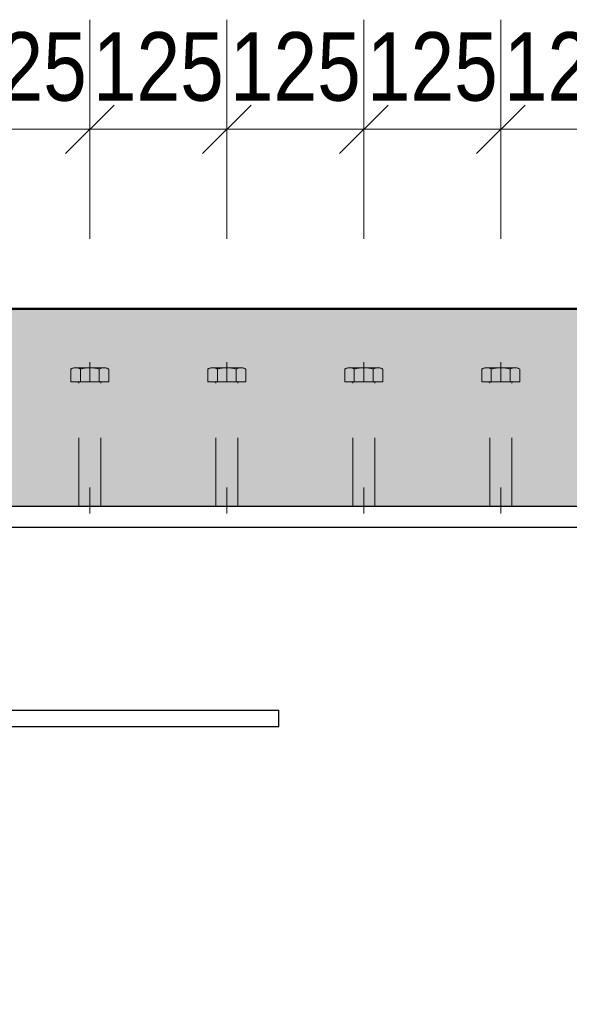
# Model space of a CAD drawing. Header units: millimetres. Extents: x -8.5 to 60.3, y 0 to 42.
# Tile 18 of 109: x 4.2 to 5.2, y 9.9 to 11.7. Entities that reach past the tile are written whole.
import ezdxf

# ---------------------------------------------------------------- set-up
doc = ezdxf.new("R2010")
doc.units = ezdxf.units.MM
doc.linetypes.add('HIDDEN', pattern=[0.375, 0.25, -0.125])
doc.styles.add('Arial Narrow', font='ARIALN.TTF')
doc.dimstyles.new('Arch_Strakon_dimstyle', dxfattribs={"dimtxt": 11.25, "dimasz": 1, "dimexe": 1.25, "dimexo": 0.0625, "dimgap": 1, "dimtad": 0, "dimdec": 3, "dimzin": 12, "dimdsep": 46, "dimtxsty": 'Arial Narrow', "dimblk": 'Arrowhead_Tick', "dimsah": 1, "dimcen": 0, "dimse1": 1, "dimse2": 1, "dimclrd": 6, "dimclrt": 3, "dimazin": 0, "dimtfac": 1, "dimtdec": 4, "dimtmove": 0, "dimatfit": 3, "dimldrblk": 'NONE', "dimfxl": 1, "dimtvp": 1, "dimtolj": 1, "dimtzin": 0, "dimlwd": 13, "dimarcsym": 2})

# ---------------------------------------------------------------- blocks, each defined once
blk = doc.blocks.new('Arrowhead_Tick')
at = {"color": 0, "linetype": 'Continuous', "lineweight": -2, "ltscale": 0.5}
for p, q in [((0, 20), (0, -10)), ((-1, 0), (0, 0)), ((10, 0), (0, 0))]:
    blk.add_line(p, q, dxfattribs=at)
at = {"color": 2, "linetype": 'Continuous', "lineweight": 35, "ltscale": 0.5}
blk.add_line((4.42, 4.42), (-4.42, -4.42), dxfattribs=at)
blk = doc.blocks.new('*D28')
at = {"color": 6, "linetype": 'Continuous', "lineweight": 13}
blk.add_line((23.0661, 9.6636), (23.0661, 10.8436), dxfattribs=at)
at = {"layer": 'Defpoints', "color": 0}
for p in [(3.6684, 10.8536), (23.0661, 10.8536), (3.6684, 9.6536)]:
    blk.add_point(p, dxfattribs=at)
at = {"color": 6, "lineweight": 13, "xscale": 0.01, "yscale": 0.01, "zscale": 0.01}
for p, rotation in [((23.0661, 10.8536), 90), ((23.0661, 9.6536), 270)]:
    blk.add_blockref('Arrowhead_Tick', p, dxfattribs=dict(at, rotation=rotation))
at = {"color": 2, "lineweight": -2, "insert": (22.9357, 10.2536), "char_height": 0.1575, "attachment_point": 5, "rotation": 90, "style": 'Arial Narrow'}
blk.add_mtext('\\A1;600', dxfattribs=at)
blk = doc.blocks.new('_None')
blk = doc.blocks.new('*D260')
at = {"color": 6, "linetype": 'Continuous', "lineweight": 13}
blk.add_line((4.0834, 11.5414), (4.3134, 11.5414), dxfattribs=at)
at = {"layer": 'Defpoints', "color": 0}
for p in [(4.3234, 11.5414), (4.0734, 11.1163), (4.3234, 11.1163)]:
    blk.add_point(p, dxfattribs=at)
at = {"color": 6, "lineweight": 13, "xscale": 0.01, "yscale": 0.01, "zscale": 0.01}
blk.add_blockref('Arrowhead_Tick', (4.3234, 11.5414), dxfattribs=at)
at = {"color": 6, "lineweight": 13, "xscale": 0.01, "yscale": 0.01, "zscale": 0.01, "rotation": 180}
blk.add_blockref('Arrowhead_Tick', (4.0734, 11.5414), dxfattribs=at)
at = {"color": 3, "lineweight": 35, "insert": (4.1984, 11.6552), "char_height": 0.125, "attachment_point": 5, "style": 'Arial Narrow'}
blk.add_mtext('\\A1;125', dxfattribs=at)
blk = doc.blocks.new('*D261')
at = {"color": 6, "linetype": 'Continuous', "lineweight": 13}
blk.add_line((4.3334, 11.5414), (4.5634, 11.5414), dxfattribs=at)
at = {"layer": 'Defpoints', "color": 0}
for p in [(4.5734, 11.5414), (4.3234, 11.1163), (4.5734, 11.1163)]:
    blk.add_point(p, dxfattribs=at)
at = {"color": 6, "lineweight": 13, "xscale": 0.01, "yscale": 0.01, "zscale": 0.01}
blk.add_blockref('Arrowhead_Tick', (4.5734, 11.5414), dxfattribs=at)
at = {"color": 6, "lineweight": 13, "xscale": 0.01, "yscale": 0.01, "zscale": 0.01, "rotation": 180}
blk.add_blockref('Arrowhead_Tick', (4.3234, 11.5414), dxfattribs=at)
at = {"color": 3, "lineweight": 35, "insert": (4.4484, 11.6552), "char_height": 0.125, "attachment_point": 5, "style": 'Arial Narrow'}
blk.add_mtext('\\A1;125', dxfattribs=at)
blk = doc.blocks.new('*D262')
at = {"color": 6, "linetype": 'Continuous', "lineweight": 13}
blk.add_line((4.5834, 11.5414), (4.8134, 11.5414), dxfattribs=at)
at = {"layer": 'Defpoints', "color": 0}
for p in [(4.8234, 11.5414), (4.5734, 11.1163), (4.8234, 11.1163)]:
    blk.add_point(p, dxfattribs=at)
at = {"color": 6, "lineweight": 13, "xscale": 0.01, "yscale": 0.01, "zscale": 0.01}
blk.add_blockref('Arrowhead_Tick', (4.8234, 11.5414), dxfattribs=at)
at = {"color": 6, "lineweight": 13, "xscale": 0.01, "yscale": 0.01, "zscale": 0.01, "rotation": 180}
blk.add_blockref('Arrowhead_Tick', (4.5734, 11.5414), dxfattribs=at)
at = {"color": 3, "lineweight": 35, "insert": (4.6984, 11.6552), "char_height": 0.125, "attachment_point": 5, "style": 'Arial Narrow'}
blk.add_mtext('\\A1;125', dxfattribs=at)
blk = doc.blocks.new('*D263')
at = {"color": 6, "linetype": 'Continuous', "lineweight": 13}
blk.add_line((4.8334, 11.5414), (5.0634, 11.5414), dxfattribs=at)
at = {"layer": 'Defpoints', "color": 0}
for p in [(5.0734, 11.5414), (4.8234, 11.1163), (5.0734, 11.1163)]:
    blk.add_point(p, dxfattribs=at)
at = {"color": 6, "lineweight": 13, "xscale": 0.01, "yscale": 0.01, "zscale": 0.01}
blk.add_blockref('Arrowhead_Tick', (5.0734, 11.5414), dxfattribs=at)
at = {"color": 6, "lineweight": 13, "xscale": 0.01, "yscale": 0.01, "zscale": 0.01, "rotation": 180}
blk.add_blockref('Arrowhead_Tick', (4.8234, 11.5414), dxfattribs=at)
at = {"color": 3, "lineweight": 35, "insert": (4.9484, 11.6552), "char_height": 0.125, "attachment_point": 5, "style": 'Arial Narrow'}
blk.add_mtext('\\A1;125', dxfattribs=at)
blk = doc.blocks.new('*D264')
at = {"color": 6, "linetype": 'Continuous', "lineweight": 13}
blk.add_line((5.0834, 11.5414), (5.3134, 11.5414), dxfattribs=at)
at = {"layer": 'Defpoints', "color": 0}
for p in [(5.3234, 11.5414), (5.0734, 11.1163), (5.3234, 11.1163)]:
    blk.add_point(p, dxfattribs=at)
at = {"color": 6, "lineweight": 13, "xscale": 0.01, "yscale": 0.01, "zscale": 0.01}
blk.add_blockref('Arrowhead_Tick', (5.3234, 11.5414), dxfattribs=at)
at = {"color": 6, "lineweight": 13, "xscale": 0.01, "yscale": 0.01, "zscale": 0.01, "rotation": 180}
blk.add_blockref('Arrowhead_Tick', (5.0734, 11.5414), dxfattribs=at)
at = {"color": 3, "lineweight": 35, "insert": (5.1984, 11.6552), "char_height": 0.125, "attachment_point": 5, "style": 'Arial Narrow'}
blk.add_mtext('\\A1;125', dxfattribs=at)

msp = doc.modelspace()

# ---------------------------------------------------------------- hatches: boundary and pattern name
at = {"true_color": 0xceffce}
msp.add_hatch(color=254, dxfattribs=at).paths.add_polyline_path([(36.903281, 11.213589), (36.803281, 10.853589), (14.778382, 10.853589), (14.778382, 10.873589), (14.698382, 10.873589), (14.698382, 10.853589), (14.058382, 10.853589), (14.058382, 10.873589), (13.978382, 10.873589), (13.978382, 10.853589), (3.668384, 10.853589), (3.668384, 10.873589), (3.618384, 10.873589), (3.618384, 10.853589), (3.078384, 10.853589), (3.078384, 11.213589)])

# ---------------------------------------------------------------- linework, layer by layer
at = {"color": 4, "linetype": 'Continuous', "lineweight": 50}
msp.add_line((3.578384, 11.213589), (36.903281, 11.213589), dxfattribs=at)
at = {"color": 6, "linetype": 'HIDDEN', "lineweight": 13, "ltscale": 0.5}
for p, q in [((4.288743, 11.080341), (4.288743, 11.10402)), ((4.297403, 11.106341), (4.349364, 11.106341)), ((4.306063, 11.10402), (4.306063, 11.080341)), ((4.323384, 11.116341), (4.323384, 11.080341)), ((4.340704, 11.080341), (4.340704, 11.104005)), ((4.358025, 11.080341), (4.358025, 11.104005)), ((4.538743, 11.080341), (4.538743, 11.10402)), ((4.547403, 11.106341), (4.599364, 11.106341)), ((4.556063, 11.10402), (4.556063, 11.080341)), ((4.573384, 11.116341), (4.573384, 11.080341)), ((4.590704, 11.080341), (4.590704, 11.104005)), ((4.608025, 11.080341), (4.608025, 11.104005)), ((4.788743, 11.080341), (4.788743, 11.10402)), ((4.797403, 11.106341), (4.849364, 11.106341)), ((4.806063, 11.10402), (4.806063, 11.080341)), ((4.823384, 11.116341), (4.823384, 11.080341)), ((4.840704, 11.080341), (4.840704, 11.104005)), ((4.858025, 11.080341), (4.858025, 11.104005)), ((5.038743, 11.080341), (5.038743, 11.10402)), ((5.047403, 11.106341), (5.099364, 11.106341)), ((5.056063, 11.10402), (5.056063, 11.080341)), ((5.073384, 11.116341), (5.073384, 11.080341)), ((5.090704, 11.080341), (5.090704, 11.104005)), ((5.108025, 11.080341), (5.108025, 11.104005)), ((4.358025, 11.080341), (4.288743, 11.080341)), ((4.345384, 11.080341), (4.301384, 11.080341)), ((4.303384, 10.853589), (4.303384, 11.078341)), ((4.343384, 10.853589), (4.343384, 11.078341)), ((4.608025, 11.080341), (4.538743, 11.080341)), ((4.595384, 11.080341), (4.551384, 11.080341)), ((4.553384, 10.853589), (4.553384, 11.078341)), ((4.593384, 10.853589), (4.593384, 11.078341)), ((4.858025, 11.080341), (4.788743, 11.080341)), ((4.845384, 11.080341), (4.801384, 11.080341)), ((4.803384, 10.853589), (4.803384, 11.078341)), ((4.843384, 10.853589), (4.843384, 11.078341)), ((5.108025, 11.080341), (5.038743, 11.080341)), ((5.095384, 11.080341), (5.051384, 11.080341)), ((5.053384, 10.853589), (5.053384, 11.078341)), ((5.093384, 10.853589), (5.093384, 11.078341)), ((4.303384, 10.853589), (4.303384, 10.887808)), ((4.323384, 10.853589), (4.323384, 10.887808)), ((4.323384, 10.887808), (4.323384, 10.840341)), ((4.343384, 10.853589), (4.343384, 10.887808)), ((4.553384, 10.853589), (4.553384, 10.887808)), ((4.573384, 10.853589), (4.573384, 10.887808)), ((4.573384, 10.887808), (4.573384, 10.840341)), ((4.593384, 10.853589), (4.593384, 10.887808)), ((4.803384, 10.853589), (4.803384, 10.887808)), ((4.823384, 10.853589), (4.823384, 10.887808)), ((4.823384, 10.887808), (4.823384, 10.840341)), ((4.843384, 10.853589), (4.843384, 10.887808)), ((5.053384, 10.853589), (5.053384, 10.887808)), ((5.073384, 10.853589), (5.073384, 10.887808)), ((5.073384, 10.887808), (5.073384, 10.840341)), ((5.093384, 10.853589), (5.093384, 10.887808)), ((4.343384, 10.853589), (4.303384, 10.853589)), ((4.593384, 10.853589), (4.553384, 10.853589)), ((4.843384, 10.853589), (4.803384, 10.853589)), ((5.093384, 10.853589), (5.053384, 10.853589))]:
    msp.add_line(p, q, dxfattribs=at)
at = {"color": 3, "linetype": 'Continuous', "lineweight": 25}
for p, q in [((3.668384, 10.853589), (13.978382, 10.853589)), ((3.668384, 10.815589), (13.978382, 10.815589)), ((3.668384, 10.481589), (4.668384, 10.481589)), ((4.668384, 10.451589), (4.668384, 10.481589)), ((3.668384, 10.451589), (4.668384, 10.451589))]:
    msp.add_line(p, q, dxfattribs=at)
at = {"color": 6, "linetype": 'HIDDEN', "lineweight": 13, "ltscale": 0.5}
for centre, radius, start, end in [((4.297403, 11.089021), 0.01732, 59.99927, 120.000728), ((4.323384, 11.03942), 0.066867, 74.987632, 105.009015), ((4.349364, 11.089021), 0.017307, 59.974265, 120.025735), ((4.547403, 11.089021), 0.01732, 59.99927, 120.000728), ((4.573384, 11.03942), 0.066867, 74.987632, 105.009015), ((4.599364, 11.089021), 0.017307, 59.974265, 120.025735), ((4.797403, 11.089021), 0.01732, 59.99927, 120.000728), ((4.823384, 11.03942), 0.066867, 74.987632, 105.009015), ((4.849364, 11.089021), 0.017307, 59.974265, 120.025735), ((5.047403, 11.089021), 0.01732, 59.99927, 120.000728), ((5.073384, 11.03942), 0.066867, 74.987632, 105.009015), ((5.099364, 11.089021), 0.017307, 59.974265, 120.025735), ((4.301384, 11.078341), 0.002, 0, 90.000019), ((4.345384, 11.078341), 0.002, 90, 180), ((4.551384, 11.078341), 0.002, 0, 90.000019), ((4.595384, 11.078341), 0.002, 90, 180), ((4.801384, 11.078341), 0.002, 0, 90.000019), ((4.845384, 11.078341), 0.002, 90, 180), ((5.051384, 11.078341), 0.002, 0, 90.000019), ((5.095384, 11.078341), 0.002, 90, 180)]:
    msp.add_arc(centre, radius, start, end, dxfattribs=at)

# ---------------------------------------------------------------- dimensions: what is measured, and where the dimension line sits
at = {"lineweight": 35}
for base, p1, p2, picture, middle in [((4.323384, 11.541397), (4.073384, 11.116341), (4.323384, 11.116341), '*D260', (4.198384, 11.541397)), ((4.573384, 11.541397), (4.323384, 11.116341), (4.573384, 11.116341), '*D261', (4.448384, 11.541397)), ((4.823384, 11.541397), (4.573384, 11.116341), (4.823384, 11.116341), '*D262', (4.698384, 11.541397)), ((5.073384, 11.541397), (4.823384, 11.116341), (5.073384, 11.116341), '*D263', (4.948384, 11.541397)), ((5.323384, 11.541397), (5.073384, 11.116341), (5.323384, 11.116341), '*D264', (5.198384, 11.541397))]:
    dim = msp.add_linear_dim(base=base, p1=p1, p2=p2, text='125', dimstyle='Arch_Strakon_dimstyle', override={"dimscale": 0.01, "dimtxt": 12.5, "dimasz": 1, "dimgap": 5, "dimtad": 1, "dimjust": 0, "dimtih": 0, "dimtoh": 0, "dimdec": 3, "dimdsep": 46, "dimtxsty": 'Arial Narrow', "dimclrd": 6, "dimclrt": 3, "dimtix": 1, "dimtofl": 255, "dimtmove": 0, "dimatfit": 2, "dimfxl": 0, "dimfxlon": 0, "dimtvp": 40, "dimlwd": 13}, dxfattribs=at)
    dim.commit()
    dim.dimension.update_dxf_attribs({"geometry": picture, "text_midpoint": middle, "dimtype": 160})
at = {"lineweight": -2}
dim = msp.add_linear_dim(base=(23.066082, 10.853589), p1=(3.668384, 9.653589), p2=(3.668384, 10.853589), angle=90, text='600', dimstyle='Arch_Strakon_dimstyle', override={"dimscale": 0.01, "dimtxt": 15.75, "dimasz": 1, "dimgap": 5, "dimtad": 1, "dimjust": 0, "dimtih": 0, "dimtoh": 0, "dimdec": 2, "dimdsep": 46, "dimtxsty": 'Arial Narrow', "dimclrd": 6, "dimclrt": 2, "dimtix": 1, "dimtofl": 255, "dimtmove": 0, "dimatfit": 2, "dimfxl": 0, "dimfxlon": 0, "dimtvp": 31.746032, "dimlwd": 13}, dxfattribs=at)
dim.commit()
dim.dimension.update_dxf_attribs({"geometry": '*D28', "text_midpoint": (23.066082, 10.253589), "dimtype": 160})

doc.saveas('drawing.dxf')
